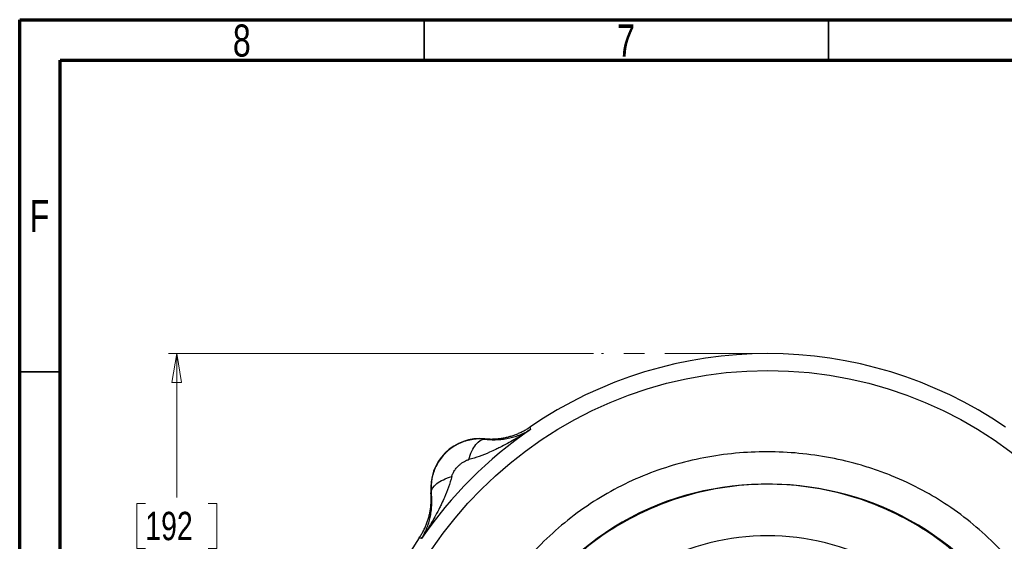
# Model space of a CAD drawing. Header units: inches. Extents: x 0.6 to 16.3, y 0.2 to 11.5.
# Tile 5 of 21: x 0.6 to 5.4, y 9 to 11.5. Entities that reach past the tile are written whole.
import ezdxf

# ---------------------------------------------------------------- set-up
doc = ezdxf.new("R2010")
doc.units = ezdxf.units.IN
doc.header["$MEASUREMENT"] = 0
doc.linetypes.add('CENTERX2', pattern=[0.8, 0.5, -0.1, 0.1, -0.1])
doc.styles.add('SLDTEXTSTYLE0', font='TXT', dxfattribs={"width": 0.75})
doc.dimstyles.new('SLDDIMSTYLE4', dxfattribs={"dimtxt": 0.137795, "dimasz": 0.14, "dimexe": 0, "dimexo": 0.0625, "dimgap": 0.034449, "dimtad": 0, "dimtih": 1, "dimtoh": 1, "dimdec": 1, "dimlfac": 1.5, "dimrnd": 1e-09, "dimzin": 12, "dimdsep": 46, "dimtxsty": 'SLDTEXTSTYLE0', "dimblk1": 'CLOSED', "dimblk2": 'CLOSED', "dimsah": 1, "dimcen": 0.09, "dimadec": 0, "dimazin": 3, "dimtfac": 1, "dimtdec": 1, "dimtofl": 0, "dimtmove": 0, "dimatfit": 3, "dimldrblk": 'CLOSED', "dimfxl": 0, "dimfrac": 2, "dimtolj": 1, "dimtzin": 12, "dimarcsym": 0})

# ---------------------------------------------------------------- blocks, each defined once
blk = doc.blocks.new('_Closed')
at = {"color": 0, "linetype": 'ByBlock', "lineweight": -2}
for p, q in [((-1, 0.166667), (0, 0)), ((-1, 0.166667), (-1, -0.166667)), ((0, 0), (-1, -0.166667)), ((0, 0), (-1, 0))]:
    blk.add_line(p, q, dxfattribs=at)
blk = doc.blocks.new('_D_6')
at = {"color": 7, "linetype": 'Continuous', "lineweight": 0}
for p, q in [((3.3833, 9.8717), (1.3154, 9.8717)), ((1.3548, 9.8717), (1.3548, 9.1712)), ((1.2021, 9.1432), (1.1601, 9.1432)), ((1.1601, 9.1432), (1.1601, 8.9245)), ((1.5075, 9.1432), (1.5495, 9.1432)), ((1.5495, 9.1432), (1.5495, 8.9245)), ((1.1601, 8.9245), (1.2021, 8.9245)), ((1.5495, 8.9245), (1.5075, 8.9245)), ((1.3548, 4.822), (1.3548, 8.7183)), ((1.9454, 4.822), (1.3154, 4.822))]:
    blk.add_line(p, q, dxfattribs=at)
at = {"color": 7, "linetype": 'Continuous', "lineweight": 18, "xscale": 0.14, "yscale": 0.14}
for p, rotation in [((1.3548, 9.8717), 90.0000000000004), ((1.3548, 4.822), 270.0000000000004)]:
    blk.add_blockref('_Closed', p, dxfattribs=dict(at, rotation=rotation))
at = {"color": 7, "linetype": 'Continuous', "lineweight": 18, "char_height": 0.1378, "attachment_point": 1, "style": 'SLDTEXTSTYLE0'}
for s, insert in [('192', (1.2021, 9.1021)), ('7.6', (1.2275, 8.8959))]:
    blk.add_mtext(s, dxfattribs=dict(at, insert=insert))

msp = doc.modelspace()

# ---------------------------------------------------------------- linework, layer by layer
at = {"color": 7, "linetype": 'Continuous', "lineweight": 70}
for p, q in [((0.5906, 0.1969), (0.5906, 11.4961)), ((0.5906, 11.4961), (16.3386, 11.4961)), ((0.7874, 0.3937), (0.7874, 11.2992)), ((0.7874, 11.2992), (16.1417, 11.2992))]:
    msp.add_line(p, q, dxfattribs=at)
at = {"color": 7, "linetype": 'Continuous', "lineweight": 35}
for p, q in [((2.5591, 11.2992), (2.5591, 11.4961)), ((4.5276, 11.2992), (4.5276, 11.4961)), ((0.7874, 9.7835), (0.5906, 9.7835))]:
    msp.add_line(p, q, dxfattribs=at)
at = {"color": 7, "linetype": 'CENTERX2', "lineweight": 18}
msp.add_line((4.2314, 9.8717), (3.4227, 9.8717), dxfattribs=at)
at = {"color": 7, "linetype": 'Continuous', "lineweight": 25}
for p, q in [((3.0738, 9.5143), (3.0756, 9.5085)), ((3.0756, 9.5085), (3.0773, 9.5029)), ((2.8545, 9.4578), (2.8547, 9.4557)), ((2.5941, 9.1951), (2.592, 9.1952)), ((2.5413, 8.9742), (2.5355, 8.976)), ((2.5469, 8.9725), (2.5413, 8.9742))]:
    msp.add_line(p, q, dxfattribs=at)
msp.add_circle((4.2314, 7.8184), 1.9709, dxfattribs=at)
for centre, radius, start, end in [((4.2314, 7.8184), 2.0533, 55.6839, 124.3161), ((4.2314, 7.8184), 2.0419, 124.4163, 145.5837), ((2.8318, 9.218), 0.2409, 84.5811, 185.4189), ((4.2314, 7.8184), 2.0533, 145.6839, 214.3161), ((4.2314, 7.8184), 1.1667, 61.9267, 118.0733)]:
    msp.add_arc(centre, radius, start, end, dxfattribs=at)
for points, knots in [([(3.0773, 9.5029), (3.0603, 9.4916), (3.043, 9.4805), (3.0055, 9.4577), (2.9853, 9.4459), (2.9524, 9.4279), (2.9397, 9.4212), (2.9207, 9.4116), (2.9143, 9.4085), (2.8979, 9.4006), (2.8877, 9.396), (2.8615, 9.3845), (2.8452, 9.378), (2.8112, 9.3659), (2.7934, 9.3604), (2.776, 9.3561)], [0, 0, 0, 0, 0.296408, 0.296408, 0.563592, 0.563592, 0.730583, 0.730583, 0.834952, 0.834952, 1.04369, 1.04369, 1.37767, 1.37767, 1.669903, 1.669903, 1.669903, 1.669903]), ([(2.8545, 9.4578), (2.8577, 9.4576), (2.8641, 9.457), (2.8737, 9.4565), (2.8834, 9.4563), (2.893, 9.4564), (2.9026, 9.4567), (2.9122, 9.4573), (2.9218, 9.4582), (2.9314, 9.4594), (2.9409, 9.4609), (2.9504, 9.4626), (2.9598, 9.4646), (2.9691, 9.4668), (2.9784, 9.4694), (2.9876, 9.4722), (2.9967, 9.4752), (3.0058, 9.4786), (3.0147, 9.4822), (3.0235, 9.486), (3.0322, 9.4901), (3.0408, 9.4945), (3.0493, 9.4991), (3.0576, 9.5039), (3.0658, 9.509), (3.0711, 9.5125), (3.0738, 9.5143)], [0, 0, 0, 0, 0.041666, 0.083331, 0.124998, 0.166665, 0.208333, 0.25, 0.291668, 0.333335, 0.375001, 0.416665, 0.458329, 0.499991, 0.541654, 0.583318, 0.624983, 0.66665, 0.708318, 0.749986, 0.791656, 0.833325, 0.874994, 0.916663, 0.958332, 1, 1, 1, 1]), ([(2.8547, 9.4557), (2.8572, 9.4554), (2.8624, 9.4548), (2.87, 9.4541), (2.8778, 9.4536), (2.8857, 9.4532), (2.8936, 9.453), (2.9016, 9.453), (2.9097, 9.4532), (2.9249, 9.4539), (2.9475, 9.4561), (2.9754, 9.4612), (3.003, 9.4686), (3.0251, 9.4765), (3.044, 9.4848), (3.0601, 9.4927), (3.0713, 9.4993), (3.0773, 9.5029)], [0, 0, 0, 0, 0.027232, 0.055177, 0.083846, 0.113252, 0.143403, 0.174311, 0.205982, 0.238426, 0.356347, 0.48667, 0.606598, 0.742141, 0.813048, 0.89899, 1, 1, 1, 1]), ([(2.8547, 9.4557), (2.8521, 9.4559), (2.8469, 9.4564), (2.839, 9.4568), (2.8312, 9.457), (2.8233, 9.4568), (2.8154, 9.4565), (2.8075, 9.4558), (2.7996, 9.4549), (2.7917, 9.4537), (2.7838, 9.4523), (2.776, 9.4506), (2.7682, 9.4486), (2.7604, 9.4463), (2.7527, 9.4438), (2.7451, 9.441), (2.7375, 9.438), (2.7301, 9.4346), (2.7227, 9.431), (2.7155, 9.4272), (2.7083, 9.4231), (2.7013, 9.4187), (2.6945, 9.4141), (2.6877, 9.4092), (2.6812, 9.4041), (2.6748, 9.3987), (2.6685, 9.3931), (2.6493, 9.3745), (2.6217, 9.3383), (2.5979, 9.2798), (2.5923, 9.2345), (2.5931, 9.2065), (2.5937, 9.1989), (2.5941, 9.1951)], [0, 0, 0, 0, 0.018694, 0.037429, 0.056205, 0.075023, 0.093884, 0.112787, 0.131734, 0.150725, 0.16976, 0.188841, 0.207968, 0.22714, 0.24636, 0.265627, 0.284941, 0.304304, 0.323716, 0.343177, 0.362688, 0.38225, 0.401862, 0.421526, 0.441241, 0.461009, 0.480829, 0.500703, 0.65123, 0.79933, 0.945239, 0.972738, 1, 1, 1, 1]), ([(2.6513, 7.8184), (2.6513, 7.8251), (2.6514, 7.8388), (2.6519, 7.8597), (2.6526, 7.8811), (2.6537, 7.903), (2.6552, 7.9256), (2.6571, 7.9487), (2.6608, 7.9873), (2.6683, 8.0462), (2.682, 8.122), (2.7001, 8.1995), (2.7212, 8.2732), (2.7459, 8.3463), (2.7839, 8.4432), (2.8398, 8.5602), (2.9174, 8.6898), (3.0079, 8.8144), (3.1104, 8.9308), (3.2269, 9.0389), (3.3505, 9.1326), (3.4833, 9.2133), (3.6238, 9.2794), (3.7703, 9.3308), (3.9709, 9.3795), (4.2291, 9.4037), (4.4872, 9.3793), (4.6629, 9.3369), (4.7612, 9.3055), (4.8623, 9.2676), (4.9795, 9.2128), (5.1127, 9.1328), (5.2335, 9.0426), (5.3477, 8.9375), (5.451, 8.8216), (5.543, 8.6958), (5.6224, 8.5624), (5.6866, 8.4271), (5.7402, 8.2822), (5.78, 8.1324), (5.8051, 7.9742), (5.8139, 7.8197), (5.8066, 7.6652), (5.7833, 7.5122), (5.7448, 7.3622), (5.6915, 7.2153), (5.6247, 7.0752), (5.5477, 6.9467), (5.4573, 6.822), (5.3543, 6.7055), (5.236, 6.5964), (5.1208, 6.5099), (4.9884, 6.4286), (4.842, 6.3577), (4.6844, 6.3028), (4.5375, 6.2672), (4.3913, 6.2448), (4.2876, 6.239), (4.1801, 6.2387), (4.0762, 6.2436), (3.9224, 6.2662), (3.7715, 6.3042), (3.625, 6.3571), (3.4845, 6.4238), (3.3514, 6.5036), (3.2269, 6.5957), (3.1121, 6.6994), (3.0083, 6.8143), (2.9202, 6.9334), (2.8394, 7.0659), (2.7815, 7.1859), (2.742, 7.2889), (2.7179, 7.3627), (2.6981, 7.4342), (2.6821, 7.506), (2.6685, 7.5825), (2.6591, 7.6557), (2.6539, 7.7235), (2.6519, 7.7712), (2.6514, 7.8008), (2.6513, 7.8145), (2.6513, 7.8184)], [0, 0, 0, 0, 0.002041, 0.004142, 0.006303, 0.008523, 0.010803, 0.013143, 0.015542, 0.02255, 0.03108, 0.03886, 0.046636, 0.054253, 0.062217, 0.078117, 0.09343, 0.107875, 0.124663, 0.140275, 0.155893, 0.171544, 0.187199, 0.202817, 0.218423, 0.249606, 0.280797, 0.296405, 0.30421, 0.312017, 0.329059, 0.343302, 0.358958, 0.374592, 0.390225, 0.405864, 0.421675, 0.437144, 0.451122, 0.468372, 0.483955, 0.499527, 0.515112, 0.530696, 0.546291, 0.561906, 0.577901, 0.593188, 0.607163, 0.624489, 0.640139, 0.655803, 0.667989, 0.687134, 0.704906, 0.718383, 0.732818, 0.749627, 0.749733, 0.765368, 0.781034, 0.796718, 0.812392, 0.828089, 0.843694, 0.859302, 0.874872, 0.890449, 0.90607, 0.919648, 0.937373, 0.946271, 0.953027, 0.960867, 0.968708, 0.975284, 0.98439, 0.991029, 0.995844, 0.998834, 1, 1, 1, 1]), ([(2.6936, 9.2738), (2.6939, 9.2748), (2.6949, 9.2784), (2.6965, 9.2829), (2.6989, 9.2884), (2.7018, 9.2944), (2.7065, 9.3022), (2.7122, 9.3102), (2.7183, 9.3177), (2.7238, 9.3236), (2.7286, 9.3281), (2.7345, 9.3335), (2.7431, 9.3403), (2.7544, 9.3475), (2.7638, 9.3522), (2.7702, 9.3545), (2.7736, 9.3555), (2.7752, 9.3559), (2.776, 9.3561)], [0, 0, 0, 0, 0.027285, 0.096696, 0.118118, 0.177514, 0.264584, 0.340991, 0.419861, 0.500056, 0.540123, 0.57999, 0.697151, 0.80818, 0.909917, 0.956428, 0.978537, 1, 1, 1, 1]), ([(2.8089, 7.8184), (2.8089, 8.3297), (3.1096, 8.8338), (4.0117, 9.3118), (4.5811, 9.2869), (5.4256, 8.7395), (5.6805, 8.2326), (5.625, 7.283), (5.3668, 6.8477), (4.6755, 6.4208), (4.304, 6.3538), (3.6793, 6.4777), (3.4216, 6.6163), (3.0641, 6.9741), (2.9415, 7.1764), (2.8307, 7.5318), (2.8089, 7.6761), (2.8089, 7.8184)], [37.811734, 37.811734, 37.811734, 37.811734, 44.340812, 44.340812, 50.733832, 50.733832, 57.075598, 57.075598, 62.845492, 62.845492, 67.352205, 67.352205, 70.901125, 70.901125, 73.807182, 73.807182, 75.623468, 75.623468, 75.623468, 75.623468]), ([(2.6936, 9.2738), (2.6894, 9.2563), (2.6839, 9.2386), (2.6718, 9.2046), (2.6653, 9.1883), (2.6538, 9.1621), (2.6491, 9.1519), (2.6413, 9.1354), (2.6381, 9.1291), (2.6286, 9.1101), (2.6219, 9.0974), (2.6039, 9.0644), (2.5921, 9.0442), (2.5692, 9.0068), (2.5582, 8.9895), (2.5469, 8.9725)], [-1.668217, -1.668217, -1.668217, -1.668217, -1.375984, -1.375984, -1.042003, -1.042003, -0.833265, -0.833265, -0.728896, -0.728896, -0.561906, -0.561906, -0.294721, -0.294721, 0.001686, 0.001686, 0.001686, 0.001686]), ([(5.2186, 8.8348), (5.1782, 8.8721), (5.0923, 8.9515), (4.9422, 9.0498), (4.7757, 9.1324), (4.5995, 9.1921), (4.417, 9.2284), (4.2314, 9.2406), (4.0458, 9.2284), (3.8633, 9.1921), (3.6871, 9.1324), (3.5206, 9.0498), (3.3687, 8.9503), (3.2814, 8.8694), (3.2394, 8.8306)], [0, 0, 0, 0, 0.075238, 0.159904, 0.244569, 0.329235, 0.4139, 0.498566, 0.583232, 0.667897, 0.752563, 0.837228, 0.921894, 1, 1, 1, 1]), ([(2.5355, 8.976), (2.5372, 8.9786), (2.5408, 8.984), (2.5459, 8.9922), (2.5507, 9.0005), (2.5553, 9.0089), (2.5597, 9.0175), (2.5638, 9.0262), (2.5676, 9.0351), (2.5712, 9.044), (2.5745, 9.053), (2.5776, 9.0622), (2.5804, 9.0714), (2.583, 9.0807), (2.5852, 9.09), (2.5872, 9.0994), (2.5889, 9.1089), (2.5904, 9.1184), (2.5915, 9.128), (2.5924, 9.1376), (2.5931, 9.1472), (2.5934, 9.1568), (2.5935, 9.1664), (2.5933, 9.176), (2.5928, 9.1857), (2.5922, 9.192), (2.592, 9.1952)], [0, 0, 0, 0, 0.041668, 0.083337, 0.125006, 0.166675, 0.208344, 0.250014, 0.291682, 0.33335, 0.375017, 0.416682, 0.458346, 0.500009, 0.541671, 0.583335, 0.624999, 0.666665, 0.708332, 0.75, 0.791667, 0.833335, 0.875002, 0.916669, 0.958334, 1, 1, 1, 1]), ([(2.5469, 8.9725), (2.5485, 8.9752), (2.5517, 8.9803), (2.556, 8.988), (2.5598, 8.9954), (2.5632, 9.0023), (2.5663, 9.0088), (2.5689, 9.0148), (2.5743, 9.0276), (2.5812, 9.0468), (2.5886, 9.0744), (2.5937, 9.1023), (2.5961, 9.1264), (2.5968, 9.1448), (2.5968, 9.1576), (2.5963, 9.1703), (2.5955, 9.1827), (2.5945, 9.191), (2.5941, 9.1951)], [0, 0, 0, 0, 0.045138, 0.087505, 0.127104, 0.163937, 0.198008, 0.229318, 0.257869, 0.393408, 0.51334, 0.643659, 0.761584, 0.81312, 0.862692, 0.910335, 0.956089, 1, 1, 1, 1])]:
    msp.add_open_spline(points, degree=3, knots=knots, dxfattribs=at)
for points in [[(2.776, 9.3561), (2.7846, 9.3858), (2.809, 9.4373), (2.8401, 9.4561), (2.8547, 9.4557)], [(2.5941, 9.1951), (2.5937, 9.2097), (2.6125, 9.2408), (2.664, 9.2652), (2.6936, 9.2738)]]:
    msp.add_open_spline(points, degree=3, dxfattribs=at)

# ---------------------------------------------------------------- texts
at = {"color": 7, "linetype": 'Continuous', "lineweight": 0, "char_height": 0.1562, "attachment_point": 2, "style": 'SLDTEXTSTYLE0'}
for s, insert in [('8', (1.6717, 11.4728)), ('7', (3.5417, 11.4728)), ('F', (0.6873, 10.6191))]:
    msp.add_mtext(s, dxfattribs=dict(at, insert=insert))

# ---------------------------------------------------------------- dimensions: what is measured, and where the dimension line sits
at = {"color": 7, "linetype": 'Continuous', "lineweight": 18}
dim = msp.add_linear_dim(base=(1.3548, 4.822), p1=(3.4227, 9.8717), p2=(1.9847, 4.822), angle=90, dimstyle='SLDDIMSTYLE4', dxfattribs=at)
dim.commit()
dim.dimension.update_dxf_attribs({"geometry": '_D_6', "text_midpoint": (1.3548, 8.9448), "dimtype": 160})

doc.saveas('drawing.dxf')
